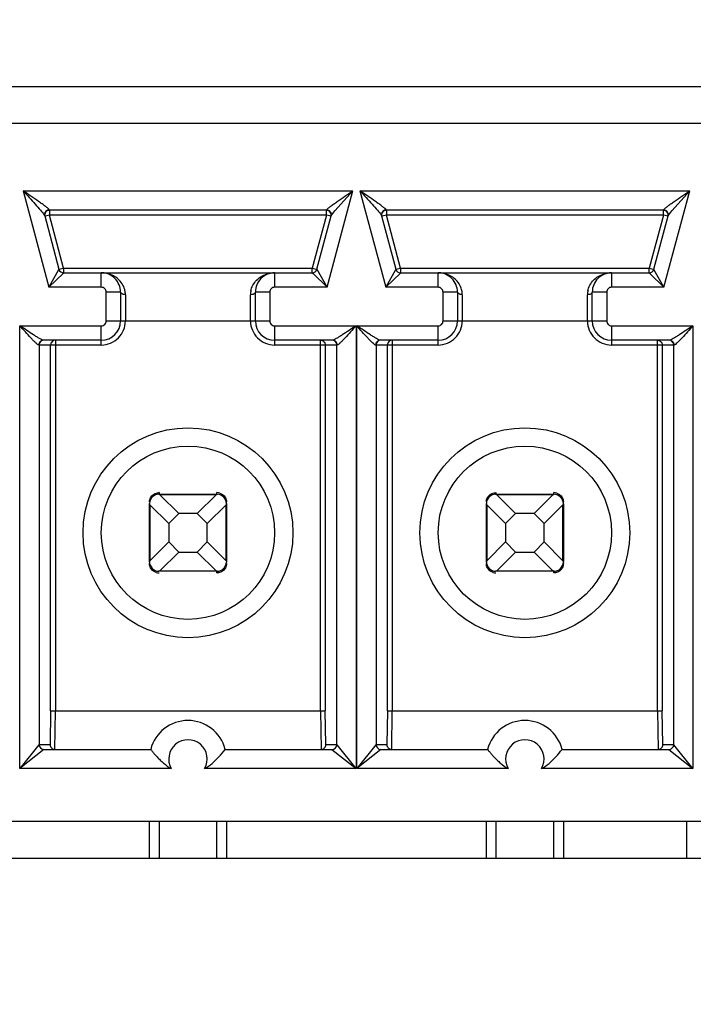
# Model space of a CAD drawing. Header units: inches. Extents: x 0 to 34, y 0 to 22.
# Tile 8 of 136: x 6.812 to 7.018, y 4.977 to 5.279. Entities that reach past the tile are written whole.
import ezdxf

# ---------------------------------------------------------------- set-up
doc = ezdxf.new("R2010")
doc.units = ezdxf.units.IN
doc.header["$LTSCALE"] = 1.87
doc.header["$MEASUREMENT"] = 0
doc.layers.get('0').update_dxf_attribs({"linetype": 'CONTINUOUS'})
doc.layers.add('DIMENSIONS', color=7, linetype='CONTINUOUS')
doc.styles.get("Standard").update_dxf_attribs({"font": 'txt', "width": 0.8})
doc.dimstyles.new('DIMSTYLE_3', dxfattribs={"dimtxt": 0.125, "dimasz": 0.18, "dimexe": 0.125, "dimexo": 0.0625, "dimgap": 0.03125, "dimtad": 0, "dimtih": 1, "dimtoh": 1, "dimdec": 3, "dimlfac": 1.3333333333, "dimzin": 4, "dimdsep": 46, "dimtxsty": 'STANDARD', "dimblk": '_FILLED', "dimblk1": '_FILLED', "dimblk2": '_FILLED', "dimcen": 0.09, "dimadec": 0, "dimazin": 0, "dimtp": 0.001, "dimtm": 0.001, "dimtfac": 1, "dimtdec": 3, "dimtofl": 0, "dimtmove": 0, "dimatfit": 3, "dimldrblk": '_FILLED', "dimfxl": 1, "dimtolj": 1, "dimtzin": 4, "dimarcsym": 0})

# ---------------------------------------------------------------- blocks, each defined once
blk = doc.blocks.new('*D14')
at = {"layer": 'DIMENSIONS', "color": 2, "linetype": 'CONTINUOUS'}
blk.add_line((7.8133599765, 6.2124718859), (5.1166724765, 6.2124718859), dxfattribs=at)
at = {"layer": 'DIMENSIONS', "color": 2, "linetype": 'CONTINUOUS', "insert": (5.0541724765, 6.2749718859), "char_height": 0.125, "width": 1.225, "attachment_point": 3, "line_spacing_factor": 0.9}
blk.add_mtext('2.228{\\Ftxt.shx;\\W1.000000;\\H0.125000; }[56.6]', dxfattribs=at)
blk = doc.blocks.new('_FILLED')
at = {"color": 0, "linetype": 'BYBLOCK'}
blk.add_solid([(0, 0), (-1, 0.1736111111), (-1, -0.1736111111)], dxfattribs=at)
blk = doc.blocks.new('*D18')
at = {"layer": 'DIMENSIONS', "color": 2, "linetype": 'CONTINUOUS'}
blk.add_line((12.3089224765, 5.0708968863), (12.3089224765, 3.5678345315), dxfattribs=at)
at = {"layer": 'DIMENSIONS', "color": 2, "linetype": 'CONTINUOUS', "insert": (12.2464224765, 3.5053345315), "char_height": 0.125, "width": 1.425, "attachment_point": 3, "rotation": 90, "line_spacing_factor": 0.9}
blk.add_mtext('8.673{\\Ftxt.shx;\\W1.000000;\\H0.125000; }[220.29]', dxfattribs=at)
blk = doc.blocks.new('*D19')
at = {"layer": 'DIMENSIONS', "color": 2, "linetype": 'CONTINUOUS'}
blk.add_line((12.8714224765, 5.0708968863), (12.8714224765, 3.5678345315), dxfattribs=at)
at = {"layer": 'DIMENSIONS', "color": 2, "linetype": 'CONTINUOUS', "insert": (12.8089224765, 3.5053345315), "char_height": 0.125, "width": 1.425, "attachment_point": 3, "rotation": 90, "line_spacing_factor": 0.9}
blk.add_mtext('9.423{\\Ftxt.shx;\\W1.000000;\\H0.125000; }[239.34]', dxfattribs=at)
blk = doc.blocks.new('*D20')
at = {"layer": 'DIMENSIONS', "color": 2, "linetype": 'CONTINUOUS'}
blk.add_line((13.4339224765, 5.0708968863), (13.4339224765, 3.5678345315), dxfattribs=at)
at = {"layer": 'DIMENSIONS', "color": 2, "linetype": 'CONTINUOUS', "insert": (13.3714224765, 3.5053345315), "char_height": 0.125, "width": 1.525, "attachment_point": 3, "rotation": 90, "line_spacing_factor": 0.9}
blk.add_mtext('10.173{\\Ftxt.shx;\\W1.000000;\\H0.125000; }[258.39]', dxfattribs=at)
blk = doc.blocks.new('*D21')
at = {"layer": 'DIMENSIONS', "color": 2, "linetype": 'CONTINUOUS'}
blk.add_line((13.9964224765, 5.0708968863), (13.9964224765, 3.5678345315), dxfattribs=at)
at = {"layer": 'DIMENSIONS', "color": 2, "linetype": 'CONTINUOUS', "insert": (13.9339224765, 3.5053345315), "char_height": 0.125, "width": 1.525, "attachment_point": 3, "rotation": 90, "line_spacing_factor": 0.9}
blk.add_mtext('10.923{\\Ftxt.shx;\\W1.000000;\\H0.125000; }[277.44]', dxfattribs=at)

msp = doc.modelspace()

# ---------------------------------------------------------------- linework, layer by layer
at = {"color": 7, "linetype": 'CONTINUOUS'}
for p, q in [((7.9743004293, 5.2587966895), (6.4754224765, 5.2587966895)), ((7.9630504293, 5.2475466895), (6.567878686, 5.2475466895)), ((6.8125666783, 5.2268775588), (6.820478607, 5.1973498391)), ((6.8125666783, 5.2268775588), (6.9137314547, 5.2268775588)), ((6.9058191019, 5.1973498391), (6.9137314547, 5.2268775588)), ((6.9083022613, 5.2208936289), (6.9137312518, 5.226877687)), ((6.915913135, 5.2268775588), (6.9238250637, 5.1973498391)), ((6.915913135, 5.2268775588), (7.0170779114, 5.2268775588)), ((7.0091655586, 5.1973498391), (7.0170779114, 5.2268775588)), ((7.011648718, 5.2208936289), (7.0170777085, 5.226877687)), ((6.8206585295, 5.2209718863), (6.8206185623, 5.2210912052)), ((6.9056791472, 5.2210912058), (6.9056391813, 5.2209718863)), ((6.9063523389, 5.2209138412), (6.9056791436, 5.2210912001)), ((6.9240049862, 5.2209718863), (6.923965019, 5.2210912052)), ((7.0090256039, 5.2210912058), (7.008985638, 5.2209718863)), ((7.0096987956, 5.2209138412), (7.0090256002, 5.2210912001)), ((6.8190848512, 5.2194907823), (6.8191924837, 5.2192625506)), ((6.8191924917, 5.2192625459), (6.823583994, 5.2028732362)), ((6.8206585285, 5.2194955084), (6.8194235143, 5.2191645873)), ((6.8206585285, 5.2209718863), (6.8206585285, 5.2194955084)), ((6.9056391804, 5.2209718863), (6.8206585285, 5.2209718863)), ((6.8250100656, 5.2032553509), (6.8206585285, 5.2194955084)), ((6.9056391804, 5.2194955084), (6.8206585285, 5.2194955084)), ((6.9056391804, 5.2194955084), (6.9012876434, 5.2032553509)), ((6.9027137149, 5.2028732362), (6.9071052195, 5.2192625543)), ((6.9056391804, 5.2194955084), (6.9056391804, 5.2207740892)), ((6.907065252, 5.2191133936), (6.9056391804, 5.2194955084)), ((6.9071052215, 5.2192625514), (6.9078145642, 5.2203084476)), ((6.9078145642, 5.2203084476), (6.9083022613, 5.2208936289)), ((6.9224313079, 5.2194907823), (6.9225389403, 5.2192625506)), ((6.9225389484, 5.2192625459), (6.9269304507, 5.2028732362)), ((6.9240049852, 5.2194955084), (6.9227699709, 5.2191645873)), ((6.9240049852, 5.2209718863), (6.9240049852, 5.2194955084)), ((7.0089856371, 5.2209718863), (6.9240049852, 5.2209718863)), ((6.9283565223, 5.2032553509), (6.9240049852, 5.2194955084)), ((7.0089856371, 5.2194955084), (6.9240049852, 5.2194955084)), ((7.0089856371, 5.2194955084), (7.0046341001, 5.2032553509)), ((7.0060601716, 5.2028732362), (7.0104516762, 5.2192625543)), ((7.0089856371, 5.2194955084), (7.0089856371, 5.2207740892)), ((7.0104117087, 5.2191133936), (7.0089856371, 5.2194955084)), ((7.0104516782, 5.2192625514), (7.0111610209, 5.2203084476)), ((7.0111610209, 5.2203084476), (7.011648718, 5.2208936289)), ((6.823583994, 5.2028732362), (6.8250100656, 5.2032553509)), ((6.8250100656, 5.2032553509), (6.8250100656, 5.2019767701)), ((6.8250100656, 5.2032553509), (6.9012876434, 5.2032553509)), ((6.9012876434, 5.2017789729), (6.9012876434, 5.2032553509)), ((6.9012876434, 5.2032553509), (6.9025226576, 5.2029244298)), ((6.9269304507, 5.2028732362), (6.9283565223, 5.2032553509)), ((6.9283565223, 5.2032553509), (6.9283565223, 5.2019767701)), ((6.9283565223, 5.2032553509), (7.0046341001, 5.2032553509)), ((7.0046341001, 5.2017789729), (7.0046341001, 5.2032553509)), ((7.0046341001, 5.2032553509), (7.0058691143, 5.2029244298)), ((6.8204786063, 5.1973498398), (6.824950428, 5.2017206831)), ((6.8234676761, 5.2026663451), (6.820478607, 5.1973498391)), ((6.8235839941, 5.2028732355), (6.8234676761, 5.2026663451)), ((6.8250100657, 5.2017789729), (6.9012876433, 5.2017789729)), ((6.8365740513, 5.1973498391), (6.8365740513, 5.2017789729)), ((6.8897236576, 5.2017789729), (6.8897236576, 5.1973498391)), ((6.9012876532, 5.2017789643), (6.9015319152, 5.201540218)), ((6.9015319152, 5.201540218), (6.9058191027, 5.1973498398)), ((6.9058191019, 5.1973498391), (6.9027534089, 5.2028026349)), ((6.923825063, 5.1973498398), (6.9282968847, 5.2017206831)), ((6.9268141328, 5.2026663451), (6.9238250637, 5.1973498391)), ((6.9269304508, 5.2028732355), (6.9268141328, 5.2026663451)), ((6.9283565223, 5.2017789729), (7.0046341, 5.2017789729)), ((6.939920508, 5.1973498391), (6.939920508, 5.2017789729)), ((6.9930701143, 5.2017789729), (6.9930701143, 5.1973498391)), ((7.0046341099, 5.2017789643), (7.0048783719, 5.201540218)), ((7.0048783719, 5.201540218), (7.0091655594, 5.1973498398)), ((7.0091655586, 5.1973498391), (7.0060998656, 5.2028026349)), ((6.8365740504, 5.1973498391), (6.820478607, 5.1973498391)), ((6.9058191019, 5.1973498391), (6.8897236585, 5.1973498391)), ((6.9399205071, 5.1973498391), (6.9238250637, 5.1973498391)), ((7.0091655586, 5.1973498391), (6.9930701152, 5.1973498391)), ((6.8424795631, 5.1958734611), (6.8380504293, 5.1958734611)), ((6.8380504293, 5.1870151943), (6.8380504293, 5.1958734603)), ((6.8424795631, 5.1958734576), (6.8424795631, 5.1870151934)), ((6.8439559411, 5.1950681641), (6.8439559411, 5.1870151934)), ((6.8823417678, 5.1870151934), (6.8823417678, 5.1950681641)), ((6.8882472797, 5.1958734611), (6.8838181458, 5.1958734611)), ((6.8838181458, 5.1870151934), (6.8838181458, 5.1958734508)), ((6.8882472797, 5.1958734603), (6.8882472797, 5.1870151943)), ((6.9458260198, 5.1958734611), (6.941396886, 5.1958734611)), ((6.941396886, 5.1870151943), (6.941396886, 5.1958734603)), ((6.9458260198, 5.1958734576), (6.9458260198, 5.1870151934)), ((6.9473023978, 5.1950681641), (6.9473023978, 5.1870151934)), ((6.9856882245, 5.1870151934), (6.9856882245, 5.1950681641)), ((6.9915937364, 5.1958734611), (6.9871646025, 5.1958734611)), ((6.9871646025, 5.1870151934), (6.9871646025, 5.1958734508)), ((6.9915937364, 5.1958734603), (6.9915937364, 5.1870151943)), ((6.8115829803, 5.0497119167), (6.8115829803, 5.1855388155)), ((6.8115829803, 5.1855388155), (6.8365740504, 5.1855388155)), ((6.8365740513, 5.1796333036), (6.8365740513, 5.1855388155)), ((6.8380504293, 5.1870151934), (6.8882472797, 5.1870151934)), ((6.8897236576, 5.1855388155), (6.8897236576, 5.1796333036)), ((6.8897236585, 5.1855388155), (6.9147146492, 5.1855388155)), ((6.9147146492, 5.1855388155), (6.9147146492, 5.0497118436)), ((6.914929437, 5.0497119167), (6.914929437, 5.1855388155)), ((6.914929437, 5.1855388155), (6.9399205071, 5.1855388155)), ((6.939920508, 5.1796333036), (6.939920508, 5.1855388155)), ((6.941396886, 5.1870151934), (6.9915937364, 5.1870151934)), ((6.9930701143, 5.1855388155), (6.9930701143, 5.1796333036)), ((6.9930701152, 5.1855388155), (7.0180611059, 5.1855388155)), ((7.0180611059, 5.1855388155), (7.0180611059, 5.0497118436)), ((6.8365740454, 5.1796333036), (6.8173693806, 5.1796333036)), ((6.8174876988, 5.1796333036), (6.8174876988, 5.0570939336)), ((6.8365740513, 5.1811096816), (6.818815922, 5.1811096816)), ((6.8210182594, 5.0674277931), (6.8210182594, 5.1796333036)), ((6.8224943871, 5.1811096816), (6.822494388, 5.0674286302)), ((6.9074817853, 5.1811096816), (6.8897236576, 5.1811096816)), ((6.9089283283, 5.1796333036), (6.8897236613, 5.1796333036)), ((6.903803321, 5.0674286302), (6.9038033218, 5.1811096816)), ((6.9052236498, 5.1800320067), (6.9052794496, 5.1796333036)), ((6.9052794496, 5.1796333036), (6.9052794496, 5.0674277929)), ((6.9088100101, 5.0570939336), (6.9088100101, 5.1796333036)), ((6.9399205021, 5.1796333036), (6.9207158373, 5.1796333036)), ((6.9208341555, 5.1796333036), (6.9208341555, 5.0570939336)), ((6.939920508, 5.1811096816), (6.9221623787, 5.1811096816)), ((6.9243647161, 5.0674277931), (6.9243647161, 5.1796333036)), ((6.9258408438, 5.1811096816), (6.9258408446, 5.0674286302)), ((7.010828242, 5.1811096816), (6.9930701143, 5.1811096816)), ((7.012274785, 5.1796333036), (6.993070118, 5.1796333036)), ((7.0071497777, 5.0674286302), (7.0071497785, 5.1811096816)), ((7.0085701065, 5.1800320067), (7.0086259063, 5.1796333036)), ((7.0086259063, 5.1796333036), (7.0086259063, 5.0674277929)), ((7.0121564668, 5.0570939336), (7.0121564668, 5.1796333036)), ((6.854290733, 5.1338580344), (6.8541667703, 5.1338549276)), ((6.8541723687, 5.1338617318), (6.8542937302, 5.1338535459)), ((6.8542905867, 5.1343620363), (6.8542905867, 5.1338655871)), ((6.8542905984, 5.1338655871), (6.8720071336, 5.1338655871)), ((6.8542906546, 5.1338605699), (6.8542906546, 5.1338543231)), ((6.8542937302, 5.1338535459), (6.8544754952, 5.1337896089)), ((6.8603197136, 5.1279600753), (6.8545432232, 5.1337365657)), ((6.8717544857, 5.1337365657), (6.8545432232, 5.1337365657)), ((6.8717544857, 5.1337365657), (6.8659779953, 5.1279600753)), ((6.8717544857, 5.1337365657), (6.872003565, 5.1338534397)), ((6.872003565, 5.1338534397), (6.8721335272, 5.1338602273)), ((6.8720071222, 5.1338655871), (6.8720071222, 5.1343620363)), ((6.8720071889, 5.1338605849), (6.8720071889, 5.1338543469)), ((6.8721342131, 5.1338593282), (6.8721594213, 5.1338608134)), ((6.8729195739, 5.1342223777), (6.8737427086, 5.1338170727)), ((6.9576371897, 5.1338580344), (6.957513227, 5.1338549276)), ((6.9575188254, 5.1338617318), (6.9576401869, 5.1338535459)), ((6.9576370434, 5.1343620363), (6.9576370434, 5.1338655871)), ((6.957637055, 5.1338655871), (6.9753535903, 5.1338655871)), ((6.9576371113, 5.1338605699), (6.9576371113, 5.1338543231)), ((6.9576401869, 5.1338535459), (6.9578219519, 5.1337896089)), ((6.9636661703, 5.1279600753), (6.9578896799, 5.1337365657)), ((6.9751009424, 5.1337365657), (6.9578896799, 5.1337365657)), ((6.9751009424, 5.1337365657), (6.969324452, 5.1279600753)), ((6.9751009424, 5.1337365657), (6.9753500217, 5.1338534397)), ((6.9753500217, 5.1338534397), (6.9754799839, 5.1338602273)), ((6.9753535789, 5.1338655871), (6.9753535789, 5.1343620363)), ((6.9753536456, 5.1338605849), (6.9753536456, 5.1338543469)), ((6.9754806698, 5.1338593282), (6.975505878, 5.1338608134)), ((6.9762660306, 5.1342223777), (6.9770891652, 5.1338170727)), ((6.8513378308, 5.1131963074), (6.8513378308, 5.1309128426)), ((6.8513440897, 5.1310399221), (6.8513426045, 5.1310651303)), ((6.8513428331, 5.1309128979), (6.851349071, 5.1309128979)), ((6.8513499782, 5.130909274), (6.8513431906, 5.1310392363)), ((6.8514668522, 5.1306601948), (6.8513499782, 5.130909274)), ((6.8514668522, 5.1306601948), (6.8514668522, 5.1134489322)), ((6.8514668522, 5.1306601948), (6.8572433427, 5.1248837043)), ((6.8690543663, 5.1248837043), (6.8748308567, 5.1306601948)), ((6.8748308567, 5.1134489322), (6.8748308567, 5.1306601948)), ((6.8749478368, 5.1309096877), (6.8748838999, 5.1307279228)), ((6.8749560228, 5.1310310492), (6.8749478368, 5.1309096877)), ((6.8749548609, 5.1309127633), (6.8749486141, 5.1309127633)), ((6.8749523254, 5.130912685), (6.8749492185, 5.1310366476)), ((6.8749598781, 5.1311784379), (6.8749598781, 5.1315085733)), ((6.8749598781, 5.1309128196), (6.8749598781, 5.1131962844)), ((6.9546842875, 5.1131963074), (6.9546842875, 5.1309128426)), ((6.9546905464, 5.1310399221), (6.9546890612, 5.1310651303)), ((6.9546892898, 5.1309128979), (6.9546955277, 5.1309128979)), ((6.9546964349, 5.130909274), (6.9546896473, 5.1310392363)), ((6.9548133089, 5.1306601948), (6.9546964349, 5.130909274)), ((6.9548133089, 5.1306601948), (6.9548133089, 5.1134489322)), ((6.9548133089, 5.1306601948), (6.9605897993, 5.1248837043)), ((6.972400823, 5.1248837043), (6.9781773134, 5.1306601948)), ((6.9781773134, 5.1134489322), (6.9781773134, 5.1306601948)), ((6.9782942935, 5.1309096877), (6.9782303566, 5.1307279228)), ((6.9783024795, 5.1310310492), (6.9782942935, 5.1309096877)), ((6.9783013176, 5.1309127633), (6.9782950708, 5.1309127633)), ((6.9782987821, 5.130912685), (6.9782956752, 5.1310366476)), ((6.9783063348, 5.1311784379), (6.9783063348, 5.1315085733)), ((6.9783063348, 5.1309128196), (6.9783063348, 5.1131962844)), ((6.8572433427, 5.1248837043), (6.8603197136, 5.1279600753)), ((6.8659779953, 5.1279600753), (6.8603197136, 5.1279600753)), ((6.8659779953, 5.1279600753), (6.8690543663, 5.1248837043)), ((6.9605897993, 5.1248837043), (6.9636661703, 5.1279600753)), ((6.969324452, 5.1279600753), (6.9636661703, 5.1279600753)), ((6.969324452, 5.1279600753), (6.972400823, 5.1248837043)), ((6.8572433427, 5.1248837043), (6.8572433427, 5.1192254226)), ((6.8690543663, 5.1192254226), (6.8690543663, 5.1248837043)), ((6.9605897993, 5.1248837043), (6.9605897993, 5.1192254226)), ((6.972400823, 5.1192254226), (6.972400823, 5.1248837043)), ((6.8572433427, 5.1192254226), (6.8514668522, 5.1134489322)), ((6.8603197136, 5.1161490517), (6.8572433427, 5.1192254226)), ((6.8690543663, 5.1192254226), (6.8659779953, 5.1161490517)), ((6.8748308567, 5.1134489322), (6.8690543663, 5.1192254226)), ((6.9605897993, 5.1192254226), (6.9548133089, 5.1134489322)), ((6.9636661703, 5.1161490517), (6.9605897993, 5.1192254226)), ((6.972400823, 5.1192254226), (6.969324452, 5.1161490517)), ((6.9781773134, 5.1134489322), (6.972400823, 5.1192254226)), ((6.8545432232, 5.1103725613), (6.8603197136, 5.1161490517)), ((6.8603197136, 5.1161490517), (6.8659779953, 5.1161490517)), ((6.8659779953, 5.1161490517), (6.8717544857, 5.1103725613)), ((6.9578896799, 5.1103725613), (6.9636661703, 5.1161490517)), ((6.9636661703, 5.1161490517), (6.969324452, 5.1161490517)), ((6.969324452, 5.1161490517), (6.9751009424, 5.1103725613)), ((6.8513378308, 5.1129306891), (6.8513378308, 5.1126005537)), ((6.8513416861, 5.1130780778), (6.8513498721, 5.1131994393)), ((6.851342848, 5.1131963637), (6.8513490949, 5.1131963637)), ((6.8513453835, 5.113196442), (6.8513484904, 5.1130724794)), ((6.8513498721, 5.1131994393), (6.851413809, 5.1133812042)), ((6.8748308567, 5.1134489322), (6.8749477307, 5.113199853)), ((6.8749477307, 5.113199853), (6.8749545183, 5.1130698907)), ((6.8749548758, 5.1131962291), (6.8749486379, 5.1131962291)), ((6.8749536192, 5.1130692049), (6.8749551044, 5.1130439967)), ((6.9546842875, 5.1129306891), (6.9546842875, 5.1126005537)), ((6.9546881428, 5.1130780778), (6.9546963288, 5.1131994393)), ((6.9546893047, 5.1131963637), (6.9546955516, 5.1131963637)), ((6.9546918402, 5.113196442), (6.9546949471, 5.1130724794)), ((6.9546963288, 5.1131994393), (6.9547602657, 5.1133812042)), ((6.9781773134, 5.1134489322), (6.9782941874, 5.113199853)), ((6.9782941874, 5.113199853), (6.978300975, 5.1130698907)), ((6.9783013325, 5.1131962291), (6.9782950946, 5.1131962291)), ((6.9783000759, 5.1130692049), (6.9783015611, 5.1130439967)), ((6.853378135, 5.1098867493), (6.8525550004, 5.1102920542)), ((6.8541634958, 5.1102497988), (6.8541382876, 5.1102483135)), ((6.8542941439, 5.1102556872), (6.8541641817, 5.1102488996)), ((6.8542905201, 5.1102485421), (6.8542905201, 5.11025478)), ((6.8720071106, 5.1102435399), (6.8542905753, 5.1102435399)), ((6.8545432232, 5.1103725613), (6.8542941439, 5.1102556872)), ((6.8545432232, 5.1103725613), (6.8717544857, 5.1103725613)), ((6.8720039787, 5.1102555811), (6.8718222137, 5.1103195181)), ((6.8721253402, 5.1102473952), (6.8720039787, 5.1102555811)), ((6.8720069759, 5.1102510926), (6.8721309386, 5.1102541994)), ((6.8720070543, 5.110248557), (6.8720070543, 5.1102548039)), ((6.8720071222, 5.1097470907), (6.8720071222, 5.1102435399)), ((6.9567245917, 5.1098867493), (6.9559014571, 5.1102920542)), ((6.9575099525, 5.1102497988), (6.9574847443, 5.1102483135)), ((6.9576406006, 5.1102556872), (6.9575106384, 5.1102488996)), ((6.9576369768, 5.1102485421), (6.9576369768, 5.11025478)), ((6.9753535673, 5.1102435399), (6.957637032, 5.1102435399)), ((6.9578896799, 5.1103725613), (6.9576406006, 5.1102556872)), ((6.9578896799, 5.1103725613), (6.9751009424, 5.1103725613)), ((6.9753504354, 5.1102555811), (6.9751686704, 5.1103195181)), ((6.9754717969, 5.1102473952), (6.9753504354, 5.1102555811)), ((6.9753534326, 5.1102510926), (6.9754773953, 5.1102541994)), ((6.975353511, 5.110248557), (6.975353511, 5.1102548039)), ((6.9753535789, 5.1097470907), (6.9753535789, 5.1102435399)), ((6.8210182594, 5.0674277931), (6.8208282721, 5.0570939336)), ((6.8210182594, 5.0674285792), (6.9052794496, 5.0674285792)), ((6.8223044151, 5.0556175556), (6.8224943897, 5.0674286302)), ((6.9038033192, 5.0674286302), (6.9039932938, 5.0556175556)), ((6.9054694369, 5.0570939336), (6.9052794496, 5.0674277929)), ((6.9243647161, 5.0674277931), (6.9241747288, 5.0570939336)), ((6.9243647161, 5.0674285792), (7.0086259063, 5.0674285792)), ((6.9256508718, 5.0556175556), (6.9258408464, 5.0674286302)), ((7.0071497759, 5.0674286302), (7.0073397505, 5.0556175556)), ((7.0088158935, 5.0570939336), (7.0086259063, 5.0674277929)), ((6.8189757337, 5.0556175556), (6.8115827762, 5.0497120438)), ((6.8174133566, 5.0569997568), (6.8115831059, 5.0497119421)), ((6.8174876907, 5.0570926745), (6.8174133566, 5.0569997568)), ((6.8174876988, 5.0570939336), (6.8208282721, 5.0570939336)), ((6.8189663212, 5.0556175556), (6.85171288, 5.0556175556)), ((6.8745848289, 5.0556175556), (6.9073313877, 5.0556175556)), ((6.9054694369, 5.0570939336), (6.9088100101, 5.0570939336)), ((6.9073219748, 5.0556175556), (6.9147147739, 5.0497120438)), ((6.9088865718, 5.0569969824), (6.9088100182, 5.0570926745)), ((6.9147146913, 5.0497118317), (6.9088865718, 5.0569969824)), ((6.9223221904, 5.0556175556), (6.9149292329, 5.0497120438)), ((6.9207598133, 5.0569997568), (6.9149295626, 5.0497119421)), ((6.9208341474, 5.0570926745), (6.9207598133, 5.0569997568)), ((6.9208341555, 5.0570939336), (6.9241747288, 5.0570939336)), ((6.9223127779, 5.0556175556), (6.9550593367, 5.0556175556)), ((6.9779312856, 5.0556175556), (7.0106778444, 5.0556175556)), ((7.0088158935, 5.0570939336), (7.0121564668, 5.0570939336)), ((7.0106684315, 5.0556175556), (7.0180612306, 5.0497120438)), ((7.0122330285, 5.0569969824), (7.0121564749, 5.0570926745)), ((7.018061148, 5.0497118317), (7.0122330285, 5.0569969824)), ((6.8580345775, 5.0497119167), (6.8115829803, 5.0497119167)), ((6.9147146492, 5.0497118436), (6.8682631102, 5.0497118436)), ((6.9613810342, 5.0497119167), (6.914929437, 5.0497119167)), ((7.0180611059, 5.0497118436), (6.9716095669, 5.0497118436)), ((7.9630504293, 5.0334718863), (6.4754224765, 5.0334718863)), ((6.8513378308, 5.0222218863), (6.8513378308, 5.0334718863)), ((6.8542905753, 5.0334718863), (6.8542905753, 5.0222218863)), ((6.8720071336, 5.0222218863), (6.8720071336, 5.0334718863)), ((6.8749598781, 5.0334718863), (6.8749598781, 5.0222218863)), ((6.9546842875, 5.0222218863), (6.9546842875, 5.0334718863)), ((6.957637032, 5.0334718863), (6.957637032, 5.0222218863)), ((6.9753535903, 5.0222218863), (6.9753535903, 5.0334718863)), ((6.9783063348, 5.0334718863), (6.9783063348, 5.0222218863)), ((7.0161252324, 5.0334718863), (7.0161252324, 5.0222218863)), ((6.4754224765, 5.0222218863), (7.9743004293, 5.0222218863))]:
    msp.add_line(p, q, dxfattribs=at)
for centre, radius in [((6.8631488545, 5.1220545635), 0.0321850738), ((6.9664953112, 5.1220545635), 0.0321850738), ((6.8631488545, 5.1220545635), 0.0265748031), ((6.9664953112, 5.1220545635), 0.0265748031)]:
    msp.add_circle(centre, radius, dxfattribs=at)
for centre, radius, start, end in [((6.8206585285, 5.2194955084), 0.001476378, 89.9999999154, 195), ((6.9056391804, 5.2194955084), 0.001476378, 344.9999999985, 90), ((6.9240049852, 5.2194955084), 0.001476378, 89.9999999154, 195), ((7.0089856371, 5.2194955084), 0.001476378, 344.9999999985, 90), ((6.8250100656, 5.2032553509), 0.001476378, 195.0000002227, 270), ((6.8365740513, 5.1958734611), 0.0059055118, 359.9999659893, 89.9999999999), ((6.8897236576, 5.1958734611), 0.0059055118, 89.998497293, 179.9999999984), ((6.9012876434, 5.2032553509), 0.001476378, 270, 344.9999997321), ((6.9283565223, 5.2032553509), 0.001476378, 195.0000002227, 270), ((6.939920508, 5.1958734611), 0.0059055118, 359.9999659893, 89.9999999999), ((6.9930701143, 5.1958734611), 0.0059055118, 89.998497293, 179.9999999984), ((7.0046341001, 5.2032553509), 0.001476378, 270, 344.9999997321), ((6.8365740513, 5.1958734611), 0.0014763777, 359.9999660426, 90.0000339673), ((6.8897236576, 5.1958734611), 0.0014763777, 89.9999660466, 180.0000339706), ((6.939920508, 5.1958734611), 0.0014763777, 359.9999660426, 90.0000339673), ((6.9930701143, 5.1958734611), 0.0014763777, 89.9999660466, 180.0000339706), ((6.8378083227, 5.1950644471), 0.0061476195, 0.0346417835, 12.0297824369), ((6.8884897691, 5.1950644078), 0.0061480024, 167.9738963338, 179.9649938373), ((6.9411547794, 5.1950644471), 0.0061476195, 0.0346417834, 12.029782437), ((6.9918362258, 5.1950644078), 0.0061480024, 167.9738963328, 179.9649938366), ((6.8365740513, 5.1870151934), 0.0073818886, 269.9999542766, 360), ((6.8365740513, 5.1870151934), 0.0014763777, 269.9999660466, 3.39706e-05), ((6.8365740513, 5.1870151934), 0.0059055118, 270.000000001, 359.9999999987), ((6.8897236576, 5.1870151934), 0.007381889, 180, 270.0000286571), ((6.8897236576, 5.1870151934), 0.0059055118, 180.0000000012, 269.9999999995), ((6.8897236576, 5.1870151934), 0.0014763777, 179.9999660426, 270.0000339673), ((6.939920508, 5.1870151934), 0.0073818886, 269.9999542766, 360), ((6.939920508, 5.1870151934), 0.0014763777, 269.9999660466, 3.39706e-05), ((6.939920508, 5.1870151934), 0.0059055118, 270.000000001, 359.9999999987), ((6.9930701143, 5.1870151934), 0.007381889, 180, 270.0000286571), ((6.9930701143, 5.1870151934), 0.0059055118, 180.0000000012, 269.9999999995), ((6.9930701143, 5.1870151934), 0.0014763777, 179.9999660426, 270.0000339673), ((6.8189634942, 5.179633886), 0.0014757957, 89.9870702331, 180.0226083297), ((6.8224940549, 5.179633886), 0.0014757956, 89.9870695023, 180.0226090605), ((6.9073342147, 5.179633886), 0.0014757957, 359.9773916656, 90.0129297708), ((6.9223099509, 5.179633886), 0.0014757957, 89.9870702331, 180.0226083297), ((6.9258405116, 5.179633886), 0.0014757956, 89.9870695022, 180.0226090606), ((7.0106806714, 5.179633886), 0.0014757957, 359.9773916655, 90.0129297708), ((6.8542905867, 5.1309128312), 0.0029527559, 90, 177.9263080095), ((6.8542906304, 5.1313461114), 0.0030159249, 90.000829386, 91.4167394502), ((6.872004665, 5.1312954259), 0.0030666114, 72.6417578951, 89.9540905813), ((6.8720071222, 5.1309128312), 0.0029527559, 0, 87.9263080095), ((6.9576370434, 5.1309128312), 0.0029527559, 90, 177.9263080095), ((6.9576370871, 5.1313461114), 0.0030159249, 90.0008293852, 91.4167394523), ((6.9753511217, 5.1312954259), 0.0030666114, 72.6417578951, 89.9540905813), ((6.9753535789, 5.1309128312), 0.0029527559, 0, 87.9263080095), ((6.8542905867, 5.1131962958), 0.0029527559, 180, 267.9263080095), ((6.8720071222, 5.1131962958), 0.0029527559, 270, 357.9263080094), ((6.9576370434, 5.1131962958), 0.0029527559, 180, 267.9263080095), ((6.9753535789, 5.1131962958), 0.0029527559, 270, 357.9263080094), ((6.8542930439, 5.1128137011), 0.0030666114, 252.6417578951, 269.9540905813), ((6.8720070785, 5.1127630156), 0.0030159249, 270.0008293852, 271.4167394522), ((6.9576395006, 5.1128137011), 0.0030666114, 252.6417578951, 269.9540905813), ((6.9753535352, 5.1127630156), 0.0030159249, 270.0008293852, 271.4167394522), ((6.8631488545, 5.0526647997), 0.0118110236, 14.4775121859, 165.5224878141), ((6.9664953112, 5.0526647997), 0.0118110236, 14.4775121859, 165.5224878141), ((6.8631488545, 5.0526647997), 0.0059053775, 329.9979909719, 210.0012922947), ((6.9664953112, 5.0526647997), 0.0059053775, 329.9979909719, 210.0012922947), ((6.8189644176, 5.0570932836), 0.0014767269, 180.0715289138, 269.9964389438), ((6.8223040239, 5.0570932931), 0.0014757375, 179.9751317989, 270.0151896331), ((6.9039936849, 5.0570932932), 0.0014757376, 269.9848155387, 0.0248630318), ((6.9073332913, 5.0570932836), 0.0014767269, 270.0035613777, 359.9284706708), ((6.9223108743, 5.0570932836), 0.0014767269, 180.0715289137, 269.9964389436), ((6.9256504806, 5.0570932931), 0.0014757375, 179.975131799, 270.015189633), ((7.0073401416, 5.0570932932), 0.0014757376, 269.9848155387, 0.0248630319), ((7.010679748, 5.0570932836), 0.0014767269, 270.0035613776, 359.9284706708)]:
    msp.add_arc(centre, radius, start, end, dxfattribs=at)
for points, knots in [([(6.8206185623, 5.2210912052), (6.8205558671, 5.2212784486), (6.8200923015, 5.2216262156), (6.81938571, 5.2222166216), (6.8183998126, 5.2229117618), (6.8169279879, 5.2239426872), (6.8149673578, 5.2252678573), (6.8133751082, 5.2263358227), (6.8125667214, 5.2268773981)], [0, 0, 0, 0, 0.0596382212, 0.1621485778, 0.2859691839, 0.420752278, 0.7061191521, 1, 1, 1, 1]), ([(6.8125667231, 5.2268773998), (6.8131964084, 5.2261962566), (6.8144376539, 5.2248510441), (6.8162443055, 5.222890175), (6.817793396, 5.221120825), (6.8187672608, 5.2200246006), (6.8190848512, 5.2194907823)], [0, 0, 0, 0, 0.2823538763, 0.5572987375, 0.8109293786, 1, 1, 1, 1]), ([(6.9056791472, 5.2210912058), (6.9057418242, 5.2212784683), (6.9062054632, 5.2216262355), (6.9069120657, 5.2222166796), (6.9078980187, 5.2229118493), (6.9093699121, 5.2239428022), (6.9113305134, 5.225268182), (6.9129230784, 5.2263358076), (6.9137314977, 5.2268773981)], [0, 0, 0, 0, 0.0596393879, 0.1621508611, 0.2859718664, 0.4207549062, 0.7061209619, 1, 1, 1, 1]), ([(6.923965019, 5.2210912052), (6.9239023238, 5.2212784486), (6.9234387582, 5.2216262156), (6.9227321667, 5.2222166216), (6.9217462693, 5.2229117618), (6.9202744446, 5.2239426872), (6.9183138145, 5.2252678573), (6.9167215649, 5.2263358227), (6.9159131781, 5.2268773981)], [0, 0, 0, 0, 0.0596382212, 0.1621485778, 0.2859691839, 0.420752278, 0.7061191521, 1, 1, 1, 1]), ([(6.9159131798, 5.2268773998), (6.9165428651, 5.2261962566), (6.9177841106, 5.2248510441), (6.9195907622, 5.222890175), (6.9211398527, 5.221120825), (6.9221137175, 5.2200246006), (6.9224313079, 5.2194907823)], [0, 0, 0, 0, 0.2823538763, 0.5572987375, 0.8109293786, 1, 1, 1, 1]), ([(7.0090256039, 5.2210912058), (7.0090882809, 5.2212784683), (7.0095519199, 5.2216262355), (7.0102585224, 5.2222166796), (7.0112444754, 5.2229118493), (7.0127163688, 5.2239428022), (7.0146769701, 5.225268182), (7.0162695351, 5.2263358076), (7.0170779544, 5.2268773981)], [0, 0, 0, 0, 0.0596393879, 0.1621508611, 0.2859718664, 0.4207549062, 0.7061209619, 1, 1, 1, 1]), ([(6.8206185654, 5.2210911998), (6.8201848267, 5.2210865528), (6.8192784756, 5.2206629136), (6.8190820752, 5.2196745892), (6.8191924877, 5.2192625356)], [0, 0, 0, 0, 0.5041689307, 1, 1, 1, 1]), ([(6.9239650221, 5.2210911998), (6.9235312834, 5.2210865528), (6.9226249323, 5.2206629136), (6.9224285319, 5.2196745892), (6.9225389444, 5.2192625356)], [0, 0, 0, 0, 0.5041689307, 1, 1, 1, 1]), ([(6.9071052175, 5.2192625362), (6.907185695, 5.2195628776), (6.9071303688, 5.2202578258), (6.9066462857, 5.2207634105), (6.9063523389, 5.2209138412)], [0, 0, 0, 0, 0.4849747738, 1, 1, 1, 1]), ([(7.0104516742, 5.2192625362), (7.0105321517, 5.2195628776), (7.0104768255, 5.2202578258), (7.0099927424, 5.2207634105), (7.0096987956, 5.2209138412)], [0, 0, 0, 0, 0.4849747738, 1, 1, 1, 1]), ([(6.8426656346, 5.198858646), (6.8419487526, 5.1998109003), (6.8400324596, 5.2012986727), (6.8376944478, 5.2017789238), (6.8365740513, 5.2017789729)], [0, 0, 0, 0, 0.5154688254, 1, 1, 1, 1]), ([(6.8836317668, 5.1988582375), (6.8843486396, 5.1998106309), (6.8862650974, 5.2012987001), (6.8886034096, 5.2017789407), (6.8897239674, 5.2017789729)], [0, 0, 0, 0, 0.5154550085, 1, 1, 1, 1]), ([(6.9460120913, 5.198858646), (6.9452952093, 5.1998109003), (6.9433789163, 5.2012986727), (6.9410409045, 5.2017789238), (6.939920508, 5.2017789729)], [0, 0, 0, 0, 0.5154688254, 1, 1, 1, 1]), ([(6.9869782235, 5.1988582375), (6.9876950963, 5.1998106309), (6.9896115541, 5.2012987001), (6.9919498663, 5.2017789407), (6.9930704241, 5.2017789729)], [0, 0, 0, 0, 0.5154550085, 1, 1, 1, 1]), ([(6.8438209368, 5.1963457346), (6.8437699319, 5.1965851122), (6.843523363, 5.1974792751), (6.8430755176, 5.198314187), (6.8426656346, 5.198858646)], [0, 0, 0, 0, 0.2642389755, 1, 1, 1, 1]), ([(6.8824766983, 5.196345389), (6.8825276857, 5.1965847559), (6.8827741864, 5.1974788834), (6.8832219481, 5.1983137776), (6.8836317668, 5.1988582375)], [0, 0, 0, 0, 0.264238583, 1, 1, 1, 1]), ([(6.9471673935, 5.1963457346), (6.9471163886, 5.1965851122), (6.9468698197, 5.1974792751), (6.9464219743, 5.198314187), (6.9460120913, 5.198858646)], [0, 0, 0, 0, 0.2642389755, 1, 1, 1, 1]), ([(6.985823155, 5.196345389), (6.9858741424, 5.1965847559), (6.9861206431, 5.1974788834), (6.9865684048, 5.1983137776), (6.9869782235, 5.1988582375)], [0, 0, 0, 0, 0.264238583, 1, 1, 1, 1]), ([(6.8439559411, 5.1950681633), (6.8437726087, 5.195068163), (6.8432302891, 5.1951133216), (6.8424795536, 5.1954763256), (6.8424795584, 5.1958734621)], [0, 0, 0, 0, 0.3158349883, 1, 1, 1, 1]), ([(6.8838181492, 5.1958734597), (6.88381815, 5.1957674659), (6.8835507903, 5.1951902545), (6.8828274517, 5.1950681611), (6.8823417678, 5.1950681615)], [0, 0, 0, 0, 0.1791410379, 1, 1, 1, 1]), ([(6.9473023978, 5.1950681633), (6.9471190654, 5.195068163), (6.9465767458, 5.1951133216), (6.9458260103, 5.1954763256), (6.9458260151, 5.1958734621)], [0, 0, 0, 0, 0.3158349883, 1, 1, 1, 1]), ([(6.9871646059, 5.1958734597), (6.9871646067, 5.1957674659), (6.986897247, 5.1951902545), (6.9861739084, 5.1950681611), (6.9856882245, 5.1950681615)], [0, 0, 0, 0, 0.1791410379, 1, 1, 1, 1]), ([(6.8173693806, 5.1796333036), (6.8172257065, 5.1796332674), (6.8168813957, 5.1799099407), (6.8163480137, 5.1803677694), (6.8156688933, 5.1810599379), (6.8146295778, 5.1821550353), (6.8132595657, 5.1836654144), (6.8121503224, 5.184904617), (6.8115829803, 5.1855390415)], [0, 0, 0, 0, 0.0519471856, 0.144705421, 0.2637252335, 0.3983899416, 0.6922738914, 1, 1, 1, 1]), ([(6.8188159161, 5.1811096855), (6.8186529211, 5.181109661), (6.8182450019, 5.1812937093), (6.8175761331, 5.1816411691), (6.8167338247, 5.1821513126), (6.8154356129, 5.1829729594), (6.8137065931, 5.1841132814), (6.8123029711, 5.1850559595), (6.811583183, 5.1855388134)], [0, 0, 0, 0, 0.0575095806, 0.1514701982, 0.2696264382, 0.4033267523, 0.6941869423, 1, 1, 1, 1]), ([(6.9147145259, 5.1855388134), (6.9139947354, 5.1850559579), (6.9125911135, 5.1841132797), (6.9108620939, 5.182972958), (6.9095638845, 5.1821513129), (6.9087215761, 5.1816411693), (6.9080527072, 5.1812937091), (6.9076447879, 5.181109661), (6.9074817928, 5.1811096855)], [0, 0, 0, 0, 0.3058140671, 0.596673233, 0.7303734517, 0.8485297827, 0.9424904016, 1, 1, 1, 1]), ([(6.9147146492, 5.1855389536), (6.9141473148, 5.1849045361), (6.9130380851, 5.1836653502), (6.911668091, 5.1821549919), (6.9106287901, 5.1810599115), (6.9099496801, 5.1803677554), (6.9094163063, 5.1799099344), (6.9090720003, 5.1796332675), (6.9089283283, 5.1796333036)], [0, 0, 0, 0, 0.3077267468, 0.6016108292, 0.7362753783, 0.8552949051, 0.948052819, 1, 1, 1, 1]), ([(6.9207158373, 5.1796333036), (6.9205721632, 5.1796332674), (6.9202278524, 5.1799099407), (6.9196944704, 5.1803677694), (6.91901535, 5.1810599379), (6.9179760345, 5.1821550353), (6.9166060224, 5.1836654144), (6.9154967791, 5.184904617), (6.914929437, 5.1855390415)], [0, 0, 0, 0, 0.0519471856, 0.144705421, 0.2637252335, 0.3983899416, 0.6922738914, 1, 1, 1, 1]), ([(6.9221623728, 5.1811096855), (6.9219993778, 5.181109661), (6.9215914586, 5.1812937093), (6.9209225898, 5.1816411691), (6.9200802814, 5.1821513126), (6.9187820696, 5.1829729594), (6.9170530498, 5.1841132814), (6.9156494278, 5.1850559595), (6.9149296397, 5.1855388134)], [0, 0, 0, 0, 0.0575095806, 0.1514701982, 0.2696264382, 0.4033267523, 0.6941869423, 1, 1, 1, 1]), ([(7.0180609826, 5.1855388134), (7.0173411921, 5.1850559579), (7.0159375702, 5.1841132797), (7.0142085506, 5.182972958), (7.0129103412, 5.1821513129), (7.0120680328, 5.1816411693), (7.0113991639, 5.1812937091), (7.0109912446, 5.181109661), (7.0108282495, 5.1811096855)], [0, 0, 0, 0, 0.3058140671, 0.596673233, 0.7303734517, 0.8485297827, 0.9424904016, 1, 1, 1, 1]), ([(7.0180611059, 5.1855389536), (7.0174937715, 5.1849045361), (7.0163845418, 5.1836653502), (7.0150145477, 5.1821549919), (7.0139752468, 5.1810599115), (7.0132961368, 5.1803677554), (7.012762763, 5.1799099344), (7.012418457, 5.1796332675), (7.012274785, 5.1796333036)], [0, 0, 0, 0, 0.3077267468, 0.6016108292, 0.7362753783, 0.8552949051, 0.948052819, 1, 1, 1, 1]), ([(6.8188159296, 5.1811096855), (6.8184457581, 5.1811096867), (6.8176707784, 5.1807873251), (6.8173693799, 5.1800088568), (6.8173693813, 5.1796333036)], [0, 0, 0, 0, 0.4963916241, 1, 1, 1, 1]), ([(6.903803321, 5.1811096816), (6.9041166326, 5.1811096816), (6.9047620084, 5.1808987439), (6.905138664, 5.1803341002), (6.9052236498, 5.1800320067)], [0, 0, 0, 0, 0.499594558, 1, 1, 1, 1]), ([(6.9089283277, 5.1796333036), (6.9089283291, 5.1800088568), (6.9086269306, 5.1807873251), (6.9078519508, 5.1811096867), (6.9074817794, 5.1811096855)], [0, 0, 0, 0, 0.5036083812, 1, 1, 1, 1]), ([(6.9221623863, 5.1811096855), (6.9217922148, 5.1811096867), (6.9210172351, 5.1807873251), (6.9207158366, 5.1800088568), (6.920715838, 5.1796333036)], [0, 0, 0, 0, 0.4963916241, 1, 1, 1, 1]), ([(7.0071497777, 5.1811096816), (7.0074630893, 5.1811096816), (7.008108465, 5.1808987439), (7.0084851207, 5.1803341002), (7.0085701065, 5.1800320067)], [0, 0, 0, 0, 0.499594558, 1, 1, 1, 1]), ([(7.0122747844, 5.1796333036), (7.0122747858, 5.1800088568), (7.0119733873, 5.1807873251), (7.0111984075, 5.1811096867), (7.0108282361, 5.1811096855)], [0, 0, 0, 0, 0.5036083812, 1, 1, 1, 1]), ([(6.8513378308, 5.1315085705), (6.8513378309, 5.1319535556), (6.8515627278, 5.132862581), (6.8521862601, 5.1335580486), (6.8525550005, 5.1338170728)], [0, 0, 0, 0, 0.4968513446, 1, 1, 1, 1]), ([(6.8525550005, 5.1338170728), (6.8529144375, 5.1340695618), (6.8534825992, 5.1343009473), (6.8540680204, 5.134357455), (6.8542160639, 5.1343611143)], [0, 0, 0, 0, 0.7478673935, 1, 1, 1, 1]), ([(6.8737427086, 5.1338170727), (6.8741114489, 5.1335580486), (6.8747349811, 5.1328625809), (6.874959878, 5.1319535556), (6.8749598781, 5.1315085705)], [0, 0, 0, 0, 0.5031486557, 1, 1, 1, 1]), ([(6.9546842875, 5.1315085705), (6.9546842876, 5.1319535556), (6.9549091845, 5.132862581), (6.9555327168, 5.1335580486), (6.9559014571, 5.1338170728)], [0, 0, 0, 0, 0.4968513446, 1, 1, 1, 1]), ([(6.9559014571, 5.1338170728), (6.9562608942, 5.1340695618), (6.9568290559, 5.1343009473), (6.9574144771, 5.134357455), (6.9575625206, 5.1343611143)], [0, 0, 0, 0, 0.7478673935, 1, 1, 1, 1]), ([(6.9770891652, 5.1338170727), (6.9774579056, 5.1335580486), (6.9780814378, 5.1328625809), (6.9783063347, 5.1319535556), (6.9783063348, 5.1315085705)], [0, 0, 0, 0, 0.5031486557, 1, 1, 1, 1]), ([(6.8525550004, 5.1102920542), (6.8521862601, 5.1105510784), (6.8515627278, 5.1112465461), (6.8513378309, 5.1121555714), (6.8513378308, 5.1126005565)], [0, 0, 0, 0, 0.5031486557, 1, 1, 1, 1]), ([(6.8749598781, 5.1126005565), (6.874959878, 5.1121555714), (6.8747349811, 5.111246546), (6.8741114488, 5.1105510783), (6.8737427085, 5.1102920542)], [0, 0, 0, 0, 0.4968513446, 1, 1, 1, 1]), ([(6.9559014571, 5.1102920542), (6.9555327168, 5.1105510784), (6.9549091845, 5.1112465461), (6.9546842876, 5.1121555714), (6.9546842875, 5.1126005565)], [0, 0, 0, 0, 0.5031486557, 1, 1, 1, 1]), ([(6.9783063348, 5.1126005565), (6.9783063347, 5.1121555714), (6.9780814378, 5.111246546), (6.9774579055, 5.1105510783), (6.9770891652, 5.1102920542)], [0, 0, 0, 0, 0.4968513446, 1, 1, 1, 1]), ([(6.8737427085, 5.1102920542), (6.8733832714, 5.1100395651), (6.8728151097, 5.1098081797), (6.8722296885, 5.109751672), (6.872081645, 5.1097480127)], [0, 0, 0, 0, 0.7478673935, 1, 1, 1, 1]), ([(6.9770891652, 5.1102920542), (6.9767297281, 5.1100395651), (6.9761615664, 5.1098081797), (6.9755761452, 5.109751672), (6.9754281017, 5.1097480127)], [0, 0, 0, 0, 0.7478673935, 1, 1, 1, 1]), ([(6.85171288, 5.0556175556), (6.8517320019, 5.0556175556), (6.8517604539, 5.0555213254), (6.8518802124, 5.0554241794), (6.8520389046, 5.0551927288), (6.8523811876, 5.0547842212), (6.8529199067, 5.0541286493), (6.8537006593, 5.0532614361), (6.8546224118, 5.0523204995), (6.8560202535, 5.0510518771), (6.8571941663, 5.0501972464), (6.8580345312, 5.0497120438)], [0, 0, 0, 0, 0.0065940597, 0.026074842, 0.0576180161, 0.100015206, 0.2115405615, 0.3490609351, 0.5027436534, 0.66537127, 1, 1, 1, 1]), ([(6.8682631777, 5.0497120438), (6.8698932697, 5.0506532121), (6.8721041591, 5.0525923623), (6.8739683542, 5.0548292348), (6.8745848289, 5.0556175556)], [0, 0, 0, 0, 0.6503701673, 1, 1, 1, 1]), ([(6.9550593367, 5.0556175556), (6.9550784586, 5.0556175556), (6.9551069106, 5.0555213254), (6.9552266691, 5.0554241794), (6.9553853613, 5.0551927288), (6.9557276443, 5.0547842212), (6.9562663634, 5.0541286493), (6.957047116, 5.0532614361), (6.9579688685, 5.0523204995), (6.9593667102, 5.0510518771), (6.960540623, 5.0501972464), (6.9613809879, 5.0497120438)], [0, 0, 0, 0, 0.0065940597, 0.026074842, 0.0576180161, 0.100015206, 0.2115405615, 0.3490609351, 0.5027436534, 0.66537127, 1, 1, 1, 1]), ([(6.9716096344, 5.0497120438), (6.9732397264, 5.0506532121), (6.9754506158, 5.0525923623), (6.9773148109, 5.0548292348), (6.9779312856, 5.0556175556)], [0, 0, 0, 0, 0.6503701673, 1, 1, 1, 1])]:
    msp.add_open_spline(points, degree=3, knots=knots, dxfattribs=at)
for points in [[(6.824950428, 5.2017206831), (6.8249703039, 5.2017401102), (6.8249901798, 5.2017595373), (6.8250100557, 5.2017789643)], [(6.9027534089, 5.2028026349), (6.9027401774, 5.2028261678), (6.9027269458, 5.2028497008), (6.9027137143, 5.2028732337)], [(6.9282968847, 5.2017206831), (6.9283167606, 5.2017401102), (6.9283366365, 5.2017595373), (6.9283565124, 5.2017789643)], [(7.0060998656, 5.2028026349), (7.0060866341, 5.2028261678), (7.0060734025, 5.2028497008), (7.006060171, 5.2028732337)], [(6.8544754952, 5.1337896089), (6.8544999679, 5.133774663), (6.8545229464, 5.1337568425), (6.8545432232, 5.1337365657)], [(6.9578219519, 5.1337896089), (6.9578464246, 5.133774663), (6.9578694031, 5.1337568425), (6.9578896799, 5.1337365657)], [(6.8748838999, 5.1307279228), (6.8748689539, 5.13070345), (6.8748511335, 5.1306804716), (6.8748308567, 5.1306601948)], [(6.9782303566, 5.1307279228), (6.9782154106, 5.13070345), (6.9781975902, 5.1306804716), (6.9781773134, 5.1306601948)], [(6.851413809, 5.1133812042), (6.851428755, 5.1134056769), (6.8514465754, 5.1134286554), (6.8514668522, 5.1134489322)], [(6.9547602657, 5.1133812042), (6.9547752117, 5.1134056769), (6.9547930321, 5.1134286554), (6.9548133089, 5.1134489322)], [(6.8718222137, 5.1103195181), (6.871797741, 5.110334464), (6.8717747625, 5.1103522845), (6.8717544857, 5.1103725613)], [(6.9751686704, 5.1103195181), (6.9751441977, 5.110334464), (6.9751212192, 5.1103522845), (6.9751009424, 5.1103725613)]]:
    msp.add_open_spline(points, degree=3, dxfattribs=at)

# ---------------------------------------------------------------- dimensions: what is measured, and where the dimension line sits
at = {"layer": 'DIMENSIONS', "color": 2, "linetype": 'CONTINUOUS'}
for feature_location, offset, dtype, origin, picture, middle in [((7.8133599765, 6.2124718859), (-2.6966875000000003, 0), 0, (7.8758599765, 4.5412468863), '*D14', (4.4416724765, 6.2124718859)), ((12.3089224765, 5.0708968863), (0, -1.5030623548), 1, (5.8041724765, 5.1333968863), '*D18', (12.3089224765, 2.7928345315)), ((12.8714224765, 5.0708968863), (0, -1.5030623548), 1, (5.8041724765, 5.1333968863), '*D19', (12.8714224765, 2.7928345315)), ((13.4339224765, 5.0708968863), (0, -1.5030623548), 1, (5.8041724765, 5.1333968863), '*D20', (13.4339224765, 2.7428345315)), ((13.9964224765, 5.0708968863), (0, -1.5030623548), 1, (5.8041724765, 5.1333968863), '*D21', (13.9964224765, 2.7428345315))]:
    dim = msp.add_ordinate_dim(feature_location=feature_location, offset=offset, dtype=dtype, origin=origin, dimstyle='DIMSTYLE_3', dxfattribs=at)
    dim.commit()
    dim.dimension.update_dxf_attribs({"geometry": picture, "text_midpoint": middle})

doc.saveas('drawing.dxf')
